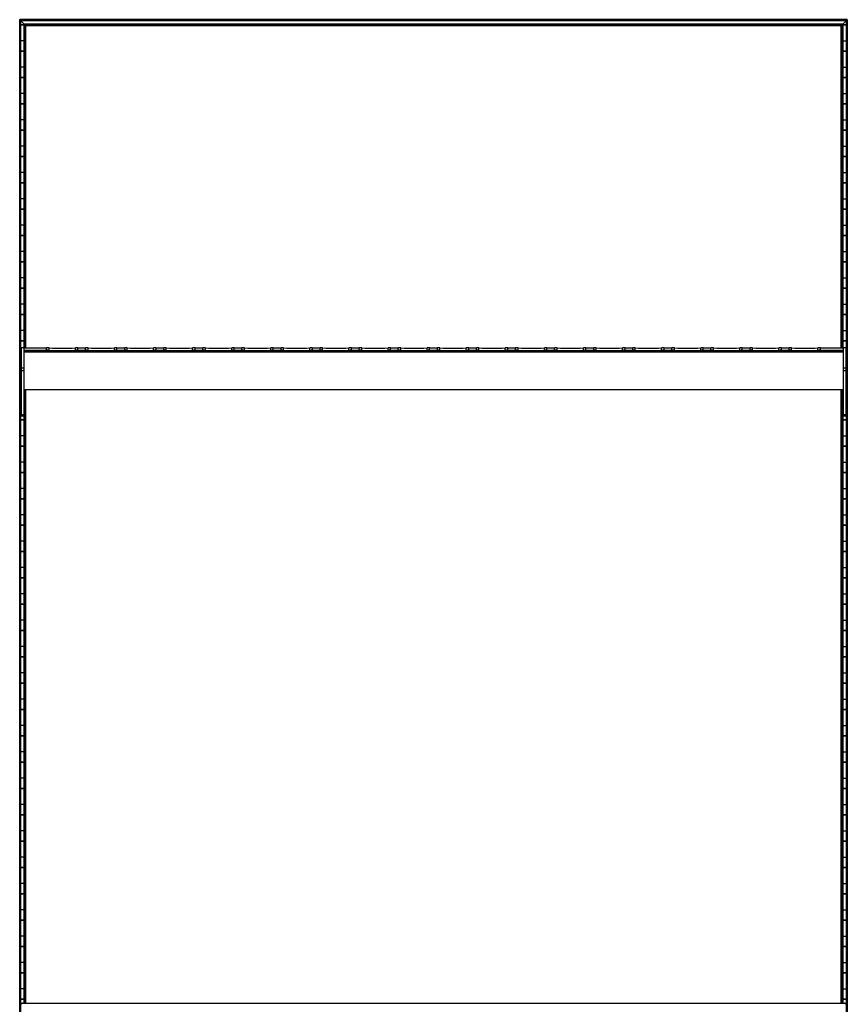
# Model space of a CAD drawing. Header units: millimetres. Extents: x -503 to 503, y -1200 to 1200.
# Tile 2 of 2: x -503 to 503, y 4 to 1200. Entities that reach past the tile are written whole.
import ezdxf

# ---------------------------------------------------------------- set-up
doc = ezdxf.new("R2010")
doc.units = ezdxf.units.MM

msp = doc.modelspace()

# ---------------------------------------------------------------- linework, layer by layer
at = {"color": 7, "linetype": 'Continuous', "lineweight": 25}
for p, q in [((-502.9, 1200.3), (-502.9, -1200)), ((502.9, 1200.3), (-502.9, 1200.3)), ((-502.5, 1199.9), (-501.7, 1199.1)), ((502.5, 1199.9), (-502.5, 1199.9)), ((-502.5, -1199.4), (-502.5, 1199.9)), ((501.7, 1199.1), (-501.7, 1199.1)), ((-501.7, 1199.1), (-501.7, -1198.6)), ((501.4, 1198.8), (-501.4, 1198.8)), ((-501.4, -1198.2), (-501.4, 1198.8)), ((-497.6, 1195), (-501.4, 1198.7)), ((501.4, 1198.7), (-501.4, 1198.7)), ((497.6, 1195), (501.4, 1198.7)), ((501.4, 1198.8), (501.4, -1198.2)), ((502.5, 1199.9), (501.7, 1199.1)), ((501.7, -1198.6), (501.7, 1199.1)), ((502.5, 1199.9), (502.5, -1199.4)), ((502.9, -1200), (502.9, 1200.3)), ((-501.4, 1194), (-497.6, 1194)), ((-497.6, 1194), (-501.4, 1194)), ((497.6, 1195), (-497.6, 1195)), ((-497.6, 1195), (-497.6, 801.5)), ((-497.3, 1194.7), (-496.5, 1193.9)), ((497.3, 1194.7), (-497.3, 1194.7)), ((-497.3, 801.5), (-497.3, 1194.7)), ((496.5, 1193.9), (-496.5, 1193.9)), ((-496.5, 1193.9), (-496.5, 801.5)), ((-495.4, 1192.8), (-496.1, 1193.5)), ((496.1, 1193.5), (-496.1, 1193.5)), ((496.1, 1193.5), (-496.1, 1193.5)), ((-496.1, 801.5), (-496.1, 1193.5)), ((495.4, 1192.8), (-495.4, 1192.8)), ((-495.4, 801.5), (-495.4, 1192.8)), ((495.4, 1192.8), (496.1, 1193.5)), ((495.4, 801.5), (495.4, 1192.8)), ((496.1, 1193.5), (496.1, 801.5)), ((497.3, 1194.7), (496.5, 1193.9)), ((496.5, 801.5), (496.5, 1193.9)), ((497.3, 1194.7), (497.3, 801.5)), ((497.6, 801.5), (497.6, 1195)), ((501.4, 1194), (497.6, 1194)), ((497.6, 1194), (501.4, 1194)), ((-497.6, 1174.4), (-501.4, 1174.4)), ((497.6, 1174.4), (501.4, 1174.4)), ((-501.4, 1162), (-497.6, 1162)), ((-497.6, 1162), (-501.4, 1162)), ((501.4, 1162), (497.6, 1162)), ((497.6, 1162), (501.4, 1162)), ((-497.6, 1142.4), (-501.4, 1142.4)), ((497.6, 1142.4), (501.4, 1142.4)), ((-501.4, 1130), (-497.6, 1130)), ((-497.6, 1130), (-501.4, 1130)), ((501.4, 1130), (497.6, 1130)), ((497.6, 1130), (501.4, 1130)), ((-497.6, 1110.4), (-501.4, 1110.4)), ((497.6, 1110.4), (501.4, 1110.4)), ((-501.4, 1098), (-497.6, 1098)), ((-497.6, 1098), (-501.4, 1098)), ((501.4, 1098), (497.6, 1098)), ((497.6, 1098), (501.4, 1098)), ((-497.6, 1078.4), (-501.4, 1078.4)), ((497.6, 1078.4), (501.4, 1078.4)), ((-501.4, 1066), (-497.6, 1066)), ((-497.6, 1066), (-501.4, 1066)), ((501.4, 1066), (497.6, 1066)), ((497.6, 1066), (501.4, 1066)), ((-497.6, 1046.4), (-501.4, 1046.4)), ((497.6, 1046.4), (501.4, 1046.4)), ((-501.4, 1034), (-497.6, 1034)), ((-497.6, 1034), (-501.4, 1034)), ((501.4, 1034), (497.6, 1034)), ((497.6, 1034), (501.4, 1034)), ((-497.6, 1014.4), (-501.4, 1014.4)), ((497.6, 1014.4), (501.4, 1014.4)), ((-501.4, 1002), (-497.6, 1002)), ((-497.6, 1002), (-501.4, 1002)), ((501.4, 1002), (497.6, 1002)), ((497.6, 1002), (501.4, 1002)), ((-497.6, 982.4), (-501.4, 982.4)), ((497.6, 982.4), (501.4, 982.4)), ((-501.4, 970), (-497.6, 970)), ((-497.6, 970), (-501.4, 970)), ((501.4, 970), (497.6, 970)), ((497.6, 970), (501.4, 970)), ((-497.6, 950.4), (-501.4, 950.4)), ((497.6, 950.4), (501.4, 950.4)), ((-501.4, 938), (-497.6, 938)), ((-497.6, 938), (-501.4, 938)), ((501.4, 938), (497.6, 938)), ((497.6, 938), (501.4, 938)), ((-497.6, 918.4), (-501.4, 918.4)), ((497.6, 918.4), (501.4, 918.4)), ((-501.4, 906), (-497.6, 906)), ((-497.6, 906), (-501.4, 906)), ((501.4, 906), (497.6, 906)), ((497.6, 906), (501.4, 906)), ((-497.6, 886.4), (-501.4, 886.4)), ((497.6, 886.4), (501.4, 886.4)), ((-501.4, 874), (-497.6, 874)), ((-497.6, 874), (-501.4, 874)), ((501.4, 874), (497.6, 874)), ((497.6, 874), (501.4, 874)), ((-497.6, 854.4), (-501.4, 854.4)), ((497.6, 854.4), (501.4, 854.4)), ((-501.4, 842), (-497.6, 842)), ((-497.6, 842), (-501.4, 842)), ((501.4, 842), (497.6, 842)), ((497.6, 842), (501.4, 842)), ((-497.6, 822.4), (-501.4, 822.4)), ((497.6, 822.4), (501.4, 822.4)), ((-501.4, 810), (-497.6, 810)), ((-497.6, 810), (-501.4, 810)), ((501.4, 810), (497.6, 810)), ((497.6, 810), (501.4, 810)), ((-501, 790.4), (-501.4, 790.4)), ((-501, 801.5), (-501, 719)), ((-498, 801.5), (-501, 801.5)), ((-498, 801.5), (-498, 719)), ((-498, 801.5), (-470.2, 801.5)), ((-498, 798.5), (-470.2, 798.5)), ((498, 797.8), (-498, 797.8)), ((-498, 796.8), (498, 796.8)), ((-470.2, 798.5), (-470.2, 801.5)), ((-467.2, 798.3), (-467.2, 801.5)), ((-435.2, 798.3), (-435.2, 801.5)), ((-432.2, 798.5), (-432.2, 801.5)), ((-432.2, 801.5), (-422.8, 801.5)), ((-432.2, 798.5), (-422.8, 798.5)), ((-422.8, 798.5), (-422.8, 801.5)), ((-419.8, 798.3), (-419.8, 801.5)), ((-387.8, 798.3), (-387.8, 801.5)), ((-384.8, 798.5), (-384.8, 801.5)), ((-384.8, 801.5), (-375.2, 801.5)), ((-384.8, 798.5), (-375.2, 798.5)), ((-375.2, 798.5), (-375.2, 801.5)), ((-372.2, 798.3), (-372.2, 801.5)), ((-340.2, 798.3), (-340.2, 801.5)), ((-337.2, 798.5), (-337.2, 801.5)), ((-337.2, 801.5), (-327.8, 801.5)), ((-337.2, 798.5), (-327.8, 798.5)), ((-327.8, 798.5), (-327.8, 801.5)), ((-324.8, 798.3), (-324.8, 801.5)), ((-292.8, 798.3), (-292.8, 801.5)), ((-289.8, 798.5), (-289.8, 801.5)), ((-289.8, 801.5), (-280.2, 801.5)), ((-289.8, 798.5), (-280.2, 798.5)), ((-280.2, 798.5), (-280.2, 801.5)), ((-277.2, 798.3), (-277.2, 801.5)), ((-245.2, 798.3), (-245.2, 801.5)), ((-242.2, 798.5), (-242.2, 801.5)), ((-242.2, 801.5), (-232.8, 801.5)), ((-242.2, 798.5), (-232.8, 798.5)), ((-232.8, 798.5), (-232.8, 801.5)), ((-229.8, 798.3), (-229.8, 801.5)), ((-197.8, 798.3), (-197.8, 801.5)), ((-194.8, 798.5), (-194.8, 801.5)), ((-194.8, 801.5), (-185.2, 801.5)), ((-194.8, 798.5), (-185.2, 798.5)), ((-185.2, 798.5), (-185.2, 801.5)), ((-182.2, 798.3), (-182.2, 801.5)), ((-150.2, 798.3), (-150.2, 801.5)), ((-147.2, 798.5), (-147.2, 801.5)), ((-147.2, 801.5), (-137.8, 801.5)), ((-147.2, 798.5), (-137.8, 798.5)), ((-137.8, 798.5), (-137.8, 801.5)), ((-134.8, 798.3), (-134.8, 801.5)), ((-102.8, 798.3), (-102.8, 801.5)), ((-99.8, 798.5), (-99.8, 801.5)), ((-99.8, 801.5), (-90.2, 801.5)), ((-99.8, 798.5), (-90.2, 798.5)), ((-90.2, 798.5), (-90.2, 801.5)), ((-87.2, 798.3), (-87.2, 801.5)), ((-55.2, 798.3), (-55.2, 801.5)), ((-52.2, 798.5), (-52.2, 801.5)), ((-52.2, 801.5), (-42.8, 801.5)), ((-52.2, 798.5), (-42.8, 798.5)), ((-42.8, 798.5), (-42.8, 801.5)), ((-39.8, 798.3), (-39.8, 801.5)), ((-7.8, 798.3), (-7.8, 801.5)), ((-4.8, 798.5), (-4.8, 801.5)), ((-4.8, 801.5), (4.8, 801.5)), ((-4.8, 798.5), (4.8, 798.5)), ((4.8, 798.5), (4.8, 801.5)), ((7.8, 798.3), (7.8, 801.5)), ((39.8, 798.3), (39.8, 801.5)), ((42.8, 798.5), (42.8, 801.5)), ((42.8, 801.5), (52.2, 801.5)), ((42.8, 798.5), (52.2, 798.5)), ((52.2, 798.5), (52.2, 801.5)), ((55.2, 798.3), (55.2, 801.5)), ((87.2, 798.3), (87.2, 801.5)), ((90.2, 798.5), (90.2, 801.5)), ((90.2, 801.5), (99.8, 801.5)), ((90.2, 798.5), (99.8, 798.5)), ((99.8, 798.5), (99.8, 801.5)), ((102.8, 798.3), (102.8, 801.5)), ((134.8, 798.3), (134.8, 801.5)), ((137.8, 798.5), (137.8, 801.5)), ((137.8, 801.5), (147.2, 801.5)), ((137.8, 798.5), (147.2, 798.5)), ((147.2, 798.5), (147.2, 801.5)), ((150.2, 798.3), (150.2, 801.5)), ((182.2, 798.3), (182.2, 801.5)), ((185.2, 798.5), (185.2, 801.5)), ((185.2, 801.5), (194.8, 801.5)), ((185.2, 798.5), (194.8, 798.5)), ((194.8, 798.5), (194.8, 801.5)), ((197.8, 798.3), (197.8, 801.5)), ((229.8, 798.3), (229.8, 801.5)), ((232.8, 798.5), (232.8, 801.5)), ((232.8, 801.5), (242.2, 801.5)), ((232.8, 798.5), (242.2, 798.5)), ((242.2, 798.5), (242.2, 801.5)), ((245.2, 798.3), (245.2, 801.5)), ((277.2, 798.3), (277.2, 801.5)), ((280.2, 798.5), (280.2, 801.5)), ((280.2, 801.5), (289.8, 801.5)), ((280.2, 798.5), (289.8, 798.5)), ((289.8, 798.5), (289.8, 801.5)), ((292.8, 798.3), (292.8, 801.5)), ((324.8, 798.3), (324.8, 801.5)), ((327.8, 798.5), (327.8, 801.5)), ((327.8, 801.5), (337.2, 801.5)), ((327.8, 798.5), (337.2, 798.5)), ((337.2, 798.5), (337.2, 801.5)), ((340.2, 798.3), (340.2, 801.5)), ((372.2, 798.3), (372.2, 801.5)), ((375.2, 798.5), (375.2, 801.5)), ((375.2, 801.5), (384.8, 801.5)), ((375.2, 798.5), (384.8, 798.5)), ((384.8, 798.5), (384.8, 801.5)), ((387.8, 798.3), (387.8, 801.5)), ((419.8, 798.3), (419.8, 801.5)), ((422.8, 798.5), (422.8, 801.5)), ((422.8, 801.5), (432.2, 801.5)), ((422.8, 798.5), (432.2, 798.5)), ((432.2, 798.5), (432.2, 801.5)), ((435.2, 798.3), (435.2, 801.5)), ((467.2, 798.3), (467.2, 801.5)), ((470.2, 798.5), (470.2, 801.5)), ((470.2, 801.5), (498, 801.5)), ((470.2, 798.5), (498, 798.5)), ((501, 801.5), (498, 801.5)), ((498, 801.5), (498, 719)), ((501, 801.5), (501, 719)), ((501, 790.4), (501.4, 790.4)), ((-501.4, 778), (-501, 778)), ((-501, 778), (-501.4, 778)), ((501.4, 778), (501, 778)), ((501, 778), (501.4, 778)), ((-501, 777.2), (-498, 777.2)), ((-498, 773.7), (-501, 773.7)), ((498, 777.2), (501, 777.2)), ((501, 773.7), (498, 773.7)), ((-501, 758.4), (-501.4, 758.4)), ((501, 758.4), (501.4, 758.4)), ((-501.4, 746), (-501, 746)), ((-501, 746), (-501.4, 746)), ((-498, 750.8), (498, 750.8)), ((-498, 750.7), (498, 750.7)), ((-498, 746), (-497.6, 746)), ((-497.6, 746), (-498, 746)), ((-497.6, 750.7), (-497.6, 5.2)), ((-497.3, 5.2), (-497.3, 750.7)), ((-496.5, 750.7), (-496.5, 5.2)), ((-496.1, 5.2), (-496.1, 750.7)), ((-495.4, 5.2), (-495.4, 750.7)), ((495.4, 5.2), (495.4, 750.7)), ((496.1, 750.7), (496.1, 5.2)), ((496.5, 5.2), (496.5, 750.7)), ((497.3, 750.7), (497.3, 5.2)), ((497.6, 5.2), (497.6, 750.7)), ((498, 746), (497.6, 746)), ((497.6, 746), (498, 746)), ((501.4, 746), (501, 746)), ((501, 746), (501.4, 746)), ((-501, 726.4), (-501.4, 726.4)), ((-501, 720.5), (-498, 720.5)), ((-498, 719.1), (-501, 719.1)), ((-501, 719), (-498, 719)), ((-497.6, 726.4), (-498, 726.4)), ((497.6, 726.4), (498, 726.4)), ((498, 720.5), (501, 720.5)), ((501, 719.1), (498, 719.1)), ((498, 719), (501, 719)), ((501, 726.4), (501.4, 726.4)), ((-501.4, 714), (-497.6, 714)), ((-497.6, 714), (-501.4, 714)), ((501.4, 714), (497.6, 714)), ((497.6, 714), (501.4, 714)), ((-497.6, 694.4), (-501.4, 694.4)), ((497.6, 694.4), (501.4, 694.4)), ((-501.4, 682), (-497.6, 682)), ((-497.6, 682), (-501.4, 682)), ((501.4, 682), (497.6, 682)), ((497.6, 682), (501.4, 682)), ((-497.6, 662.4), (-501.4, 662.4)), ((497.6, 662.4), (501.4, 662.4)), ((-501.4, 650), (-497.6, 650)), ((-497.6, 650), (-501.4, 650)), ((501.4, 650), (497.6, 650)), ((497.6, 650), (501.4, 650)), ((-497.6, 630.4), (-501.4, 630.4)), ((497.6, 630.4), (501.4, 630.4)), ((-501.4, 618), (-497.6, 618)), ((-497.6, 618), (-501.4, 618)), ((501.4, 618), (497.6, 618)), ((497.6, 618), (501.4, 618)), ((-497.6, 598.4), (-501.4, 598.4)), ((497.6, 598.4), (501.4, 598.4)), ((-501.4, 586), (-497.6, 586)), ((-497.6, 586), (-501.4, 586)), ((501.4, 586), (497.6, 586)), ((497.6, 586), (501.4, 586)), ((-497.6, 566.4), (-501.4, 566.4)), ((497.6, 566.4), (501.4, 566.4)), ((-501.4, 554), (-497.6, 554)), ((-497.6, 554), (-501.4, 554)), ((501.4, 554), (497.6, 554)), ((497.6, 554), (501.4, 554)), ((-497.6, 534.4), (-501.4, 534.4)), ((497.6, 534.4), (501.4, 534.4)), ((-501.4, 522), (-497.6, 522)), ((-497.6, 522), (-501.4, 522)), ((501.4, 522), (497.6, 522)), ((497.6, 522), (501.4, 522)), ((-497.6, 502.4), (-501.4, 502.4)), ((497.6, 502.4), (501.4, 502.4)), ((-501.4, 490), (-497.6, 490)), ((-497.6, 490), (-501.4, 490)), ((501.4, 490), (497.6, 490)), ((497.6, 490), (501.4, 490)), ((-497.6, 470.4), (-501.4, 470.4)), ((497.6, 470.4), (501.4, 470.4)), ((-501.4, 458), (-497.6, 458)), ((-497.6, 458), (-501.4, 458)), ((501.4, 458), (497.6, 458)), ((497.6, 458), (501.4, 458)), ((-497.6, 438.4), (-501.4, 438.4)), ((497.6, 438.4), (501.4, 438.4)), ((-501.4, 426), (-497.6, 426)), ((-497.6, 426), (-501.4, 426)), ((501.4, 426), (497.6, 426)), ((497.6, 426), (501.4, 426)), ((-497.6, 406.4), (-501.4, 406.4)), ((497.6, 406.4), (501.4, 406.4)), ((-501.4, 394), (-497.6, 394)), ((-497.6, 394), (-501.4, 394)), ((501.4, 394), (497.6, 394)), ((497.6, 394), (501.4, 394)), ((-497.6, 374.4), (-501.4, 374.4)), ((497.6, 374.4), (501.4, 374.4)), ((-501.4, 362), (-497.6, 362)), ((-497.6, 362), (-501.4, 362)), ((501.4, 362), (497.6, 362)), ((497.6, 362), (501.4, 362)), ((-497.6, 342.4), (-501.4, 342.4)), ((497.6, 342.4), (501.4, 342.4)), ((-501.4, 330), (-497.6, 330)), ((-497.6, 330), (-501.4, 330)), ((501.4, 330), (497.6, 330)), ((497.6, 330), (501.4, 330)), ((-497.6, 310.4), (-501.4, 310.4)), ((497.6, 310.4), (501.4, 310.4)), ((-501.4, 298), (-497.6, 298)), ((-497.6, 298), (-501.4, 298)), ((501.4, 298), (497.6, 298)), ((497.6, 298), (501.4, 298)), ((-497.6, 278.4), (-501.4, 278.4)), ((497.6, 278.4), (501.4, 278.4)), ((-501.4, 266), (-497.6, 266)), ((-497.6, 266), (-501.4, 266)), ((501.4, 266), (497.6, 266)), ((497.6, 266), (501.4, 266)), ((-497.6, 246.4), (-501.4, 246.4)), ((497.6, 246.4), (501.4, 246.4)), ((-501.4, 234), (-497.6, 234)), ((-497.6, 234), (-501.4, 234)), ((501.4, 234), (497.6, 234)), ((497.6, 234), (501.4, 234)), ((-497.6, 214.4), (-501.4, 214.4)), ((497.6, 214.4), (501.4, 214.4)), ((-501.4, 202), (-497.6, 202)), ((-497.6, 202), (-501.4, 202)), ((501.4, 202), (497.6, 202)), ((497.6, 202), (501.4, 202)), ((-497.6, 182.4), (-501.4, 182.4)), ((497.6, 182.4), (501.4, 182.4)), ((-501.4, 170), (-497.6, 170)), ((-497.6, 170), (-501.4, 170)), ((501.4, 170), (497.6, 170)), ((497.6, 170), (501.4, 170)), ((-497.6, 150.4), (-501.4, 150.4)), ((497.6, 150.4), (501.4, 150.4)), ((-501.4, 138), (-497.6, 138)), ((-497.6, 138), (-501.4, 138)), ((501.4, 138), (497.6, 138)), ((497.6, 138), (501.4, 138)), ((-497.6, 118.4), (-501.4, 118.4)), ((497.6, 118.4), (501.4, 118.4)), ((-501.4, 106), (-497.6, 106)), ((-497.6, 106), (-501.4, 106)), ((501.4, 106), (497.6, 106)), ((497.6, 106), (501.4, 106)), ((-497.6, 86.4), (-501.4, 86.4)), ((497.6, 86.4), (501.4, 86.4)), ((-501.4, 74), (-497.6, 74)), ((-497.6, 74), (-501.4, 74)), ((501.4, 74), (497.6, 74)), ((497.6, 74), (501.4, 74)), ((-497.6, 54.4), (-501.4, 54.4)), ((497.6, 54.4), (501.4, 54.4)), ((-501.4, 42), (-497.6, 42)), ((-497.6, 42), (-501.4, 42)), ((501.4, 42), (497.6, 42)), ((497.6, 42), (501.4, 42)), ((-497.6, 22.4), (-501.4, 22.4)), ((497.6, 22.4), (501.4, 22.4)), ((-501.4, 10), (-497.6, 10)), ((-497.6, 10), (-501.4, 10)), ((-499.5, 5.2), (499.5, 5.2)), ((501.4, 10), (497.6, 10)), ((497.6, 10), (501.4, 10))]:
    msp.add_line(p, q, dxfattribs=at)
at = {"color": 7, "linetype": 'Continuous', "lineweight": 25, "flags": 128}
for points in [[(-488, 797.9), (-488.8, 797.9), (-489.4, 797.9), (-489.8, 797.9), (-490, 797.9), (-489.8, 798), (-489.4, 798), (-488.8, 798), (-488, 798), (-487.2, 798), (-486.6, 798), (-486.2, 798), (-486, 797.9), (-486.2, 797.9), (-486.6, 797.9), (-487.2, 797.9), (-488, 797.9)], [(488, 797.9), (487.2, 797.9), (486.6, 797.9), (486.2, 797.9), (486, 797.9), (486.2, 798), (486.6, 798), (487.2, 798), (488, 798), (488.8, 798), (489.4, 798), (489.8, 798), (490, 797.9), (489.8, 797.9), (489.4, 797.9), (488.8, 797.9), (488, 797.9)]]:
    msp.add_lwpolyline(points, dxfattribs=at)
at = {"color": 7, "linetype": 'Continuous', "lineweight": 25}
for centre, radius, start, end in [((-469.5, 745.2), 53.3, 87.5803, 90.8062), ((-469.5, 748.2), 53.3, 87.5803, 90.8062), ((-451.2, 1247.7), 446.6, 267.947, 272.053), ((-451.2, 1244.7), 446.6, 267.947, 272.053), ((-433, 745.2), 53.3, 89.1938, 92.4197), ((-433, 748.2), 53.3, 89.1938, 92.4197), ((-422, 745.2), 53.3, 87.5803, 90.8062), ((-422, 748.2), 53.3, 87.5803, 90.8062), ((-403.7, 1247.7), 446.6, 267.947, 272.053), ((-403.7, 1244.7), 446.6, 267.947, 272.053), ((-385.5, 748.2), 53.3, 89.1938, 92.4197), ((-385.5, 745.2), 53.3, 89.1938, 92.4197), ((-374.5, 748.2), 53.3, 87.5803, 90.8062), ((-374.5, 745.2), 53.3, 87.5803, 90.8062), ((-356.2, 1247.7), 446.6, 267.947, 272.053), ((-356.2, 1244.7), 446.6, 267.947, 272.053), ((-338, 748.2), 53.3, 89.1938, 92.4197), ((-338, 745.2), 53.3, 89.1938, 92.4197), ((-327, 748.2), 53.3, 87.5803, 90.8062), ((-327, 745.2), 53.3, 87.5803, 90.8062), ((-308.7, 1247.7), 446.6, 267.947, 272.053), ((-308.7, 1244.7), 446.6, 267.947, 272.053), ((-290.5, 748.2), 53.3, 89.1938, 92.4197), ((-290.5, 745.2), 53.3, 89.1938, 92.4197), ((-279.5, 748.2), 53.3, 87.5803, 90.8062), ((-279.5, 745.2), 53.3, 87.5803, 90.8062), ((-261.2, 1247.7), 446.6, 267.947, 272.053), ((-261.2, 1244.7), 446.6, 267.947, 272.053), ((-243, 748.2), 53.3, 89.1938, 92.4197), ((-243, 745.2), 53.3, 89.1938, 92.4197), ((-232, 748.2), 53.3, 87.5803, 90.8062), ((-232, 745.2), 53.3, 87.5803, 90.8062), ((-213.7, 1247.7), 446.6, 267.947, 272.053), ((-213.7, 1244.7), 446.6, 267.947, 272.053), ((-195.5, 748.2), 53.3, 89.1938, 92.4197), ((-195.5, 745.2), 53.3, 89.1938, 92.4197), ((-184.5, 748.2), 53.3, 87.5803, 90.8062), ((-184.5, 745.2), 53.3, 87.5803, 90.8062), ((-166.2, 1247.7), 446.6, 267.947, 272.053), ((-166.2, 1244.7), 446.6, 267.947, 272.053), ((-148, 748.2), 53.3, 89.1938, 92.4197), ((-148, 745.2), 53.3, 89.1938, 92.4197), ((-137, 745.2), 53.3, 87.5803, 90.8062), ((-137, 748.2), 53.3, 87.5803, 90.8062), ((-118.7, 1247.7), 446.6, 267.947, 272.053), ((-118.7, 1244.7), 446.6, 267.947, 272.053), ((-100.5, 748.2), 53.3, 89.1938, 92.4197), ((-100.5, 745.2), 53.3, 89.1938, 92.4197), ((-89.5, 745.2), 53.3, 87.5803, 90.8062), ((-89.5, 748.2), 53.3, 87.5803, 90.8062), ((-71.2, 1247.7), 446.6, 267.947, 272.053), ((-71.2, 1244.7), 446.6, 267.947, 272.053), ((-53, 748.2), 53.3, 89.1938, 92.4197), ((-53, 745.2), 53.3, 89.1938, 92.4197), ((-42, 745.2), 53.3, 87.5803, 90.8062), ((-42, 748.2), 53.3, 87.5803, 90.8062), ((-23.7, 1247.7), 446.6, 267.947, 272.053), ((-23.7, 1244.7), 446.6, 267.947, 272.053), ((-5.5, 748.2), 53.3, 89.1938, 92.4197), ((-5.5, 745.2), 53.3, 89.1938, 92.4197), ((5.5, 748.2), 53.3, 87.5803, 90.8062), ((5.5, 745.2), 53.3, 87.5803, 90.8062), ((23.8, 1247.7), 446.6, 267.947, 272.053), ((23.8, 1244.7), 446.6, 267.947, 272.053), ((42, 748.2), 53.3, 89.1938, 92.4197), ((42, 745.2), 53.3, 89.1938, 92.4197), ((53, 745.2), 53.3, 87.5803, 90.8062), ((53, 748.2), 53.3, 87.5803, 90.8062), ((71.3, 1247.7), 446.6, 267.947, 272.053), ((71.3, 1244.7), 446.6, 267.947, 272.053), ((89.5, 748.2), 53.3, 89.1938, 92.4197), ((89.5, 745.2), 53.3, 89.1938, 92.4197), ((100.5, 748.2), 53.3, 87.5803, 90.8062), ((100.5, 745.2), 53.3, 87.5803, 90.8062), ((118.8, 1247.7), 446.6, 267.947, 272.053), ((118.8, 1244.7), 446.6, 267.947, 272.053), ((137, 748.2), 53.3, 89.1938, 92.4197), ((137, 745.2), 53.3, 89.1938, 92.4197), ((148, 748.2), 53.3, 87.5803, 90.8062), ((148, 745.2), 53.3, 87.5803, 90.8062), ((166.3, 1247.7), 446.6, 267.947, 272.053), ((166.3, 1244.7), 446.6, 267.947, 272.053), ((184.5, 748.2), 53.3, 89.1938, 92.4197), ((184.5, 745.2), 53.3, 89.1938, 92.4197), ((195.5, 745.2), 53.3, 87.5803, 90.8062), ((195.5, 748.2), 53.3, 87.5803, 90.8062), ((213.8, 1247.7), 446.6, 267.947, 272.053), ((213.8, 1244.7), 446.6, 267.947, 272.053), ((232, 748.2), 53.3, 89.1938, 92.4197), ((232, 745.2), 53.3, 89.1938, 92.4197), ((243, 745.2), 53.3, 87.5803, 90.8062), ((243, 748.2), 53.3, 87.5803, 90.8062), ((261.3, 1247.7), 446.6, 267.947, 272.053), ((261.3, 1244.7), 446.6, 267.947, 272.053), ((279.5, 748.2), 53.3, 89.1938, 92.4197), ((279.5, 745.2), 53.3, 89.1938, 92.4197), ((290.5, 748.2), 53.3, 87.5803, 90.8062), ((290.5, 745.2), 53.3, 87.5803, 90.8062), ((308.8, 1247.7), 446.6, 267.947, 272.053), ((308.8, 1244.7), 446.6, 267.947, 272.053), ((327, 748.2), 53.3, 89.1938, 92.4197), ((327, 745.2), 53.3, 89.1938, 92.4197), ((338, 745.2), 53.3, 87.5803, 90.8062), ((338, 748.2), 53.3, 87.5803, 90.8062), ((356.3, 1247.7), 446.6, 267.947, 272.053), ((356.3, 1244.7), 446.6, 267.947, 272.053), ((374.5, 748.2), 53.3, 89.1938, 92.4197), ((374.5, 745.2), 53.3, 89.1938, 92.4197), ((385.5, 745.2), 53.3, 87.5803, 90.8062), ((385.5, 748.2), 53.3, 87.5803, 90.8062), ((403.8, 1247.7), 446.6, 267.947, 272.053), ((403.8, 1244.7), 446.6, 267.947, 272.053), ((422, 748.2), 53.3, 89.1938, 92.4197), ((422, 745.2), 53.3, 89.1938, 92.4197), ((433, 745.2), 53.3, 87.5803, 90.8062), ((433, 748.2), 53.3, 87.5803, 90.8062), ((451.3, 1247.7), 446.6, 267.947, 272.053), ((451.3, 1244.7), 446.6, 267.947, 272.053), ((469.5, 748.2), 53.3, 89.1938, 92.4197), ((469.5, 745.2), 53.3, 89.1938, 92.4197), ((-499.5, 3.8), 1.48, 89.047, 180.1347), ((499.5, 3.8), 1.48, 359.8653, 90.953), ((499.5, 3.8), 1.48, 359.8731, 90.9452)]:
    msp.add_arc(centre, radius, start, end, dxfattribs=at)
for points in [[(-502.5, 1199.9), (-502.6, 1200), (-502.6, 1200), (-502.7, 1200.1), (-502.7, 1200.1), (-502.8, 1200.2), (-502.8, 1200.2), (-502.9, 1200.3), (-502.9, 1200.3), (-502.9, 1200.3)], [(-502.5, 1199.9), (-502.6, 1200), (-502.6, 1200), (-502.7, 1200.1), (-502.7, 1200.1), (-502.8, 1200.2), (-502.8, 1200.2), (-502.9, 1200.3), (-502.9, 1200.3), (-502.9, 1200.3)], [(-501.4, 1198.8), (-501.4, 1198.8), (-501.4, 1198.8), (-501.4, 1198.8), (-501.4, 1198.8), (-501.5, 1198.9), (-501.5, 1198.9), (-501.6, 1199), (-501.7, 1199.1), (-501.7, 1199.1)], [(-501.4, 1198.8), (-501.4, 1198.8), (-501.4, 1198.8), (-501.4, 1198.8), (-501.4, 1198.8), (-501.5, 1198.9), (-501.5, 1198.9), (-501.6, 1199), (-501.7, 1199.1), (-501.7, 1199.1)], [(501.4, 1198.8), (501.4, 1198.8), (501.4, 1198.8), (501.4, 1198.8), (501.4, 1198.8), (501.5, 1198.9), (501.5, 1198.9), (501.6, 1199), (501.7, 1199.1), (501.7, 1199.1)], [(501.4, 1198.8), (501.4, 1198.8), (501.4, 1198.8), (501.4, 1198.8), (501.4, 1198.8), (501.5, 1198.9), (501.5, 1198.9), (501.6, 1199), (501.7, 1199.1), (501.7, 1199.1)], [(502.5, 1199.9), (502.6, 1200), (502.6, 1200), (502.7, 1200.1), (502.7, 1200.1), (502.8, 1200.2), (502.8, 1200.2), (502.9, 1200.3), (502.9, 1200.3), (502.9, 1200.3)], [(502.5, 1199.9), (502.6, 1200), (502.6, 1200), (502.7, 1200.1), (502.7, 1200.1), (502.8, 1200.2), (502.8, 1200.2), (502.9, 1200.3), (502.9, 1200.3), (502.9, 1200.3)], [(-497.3, 1194.7), (-497.3, 1194.7), (-497.4, 1194.8), (-497.4, 1194.8), (-497.5, 1194.9), (-497.6, 1194.9), (-497.6, 1195), (-497.6, 1195), (-497.6, 1195), (-497.6, 1195)], [(-497.3, 1194.7), (-497.3, 1194.7), (-497.4, 1194.8), (-497.4, 1194.8), (-497.5, 1194.9), (-497.6, 1194.9), (-497.6, 1195), (-497.6, 1195), (-497.6, 1195), (-497.6, 1195)], [(-496.1, 1193.5), (-496.1, 1193.5), (-496.1, 1193.5), (-496.2, 1193.6), (-496.2, 1193.6), (-496.3, 1193.7), (-496.3, 1193.7), (-496.4, 1193.8), (-496.4, 1193.8), (-496.5, 1193.9)], [(-496.1, 1193.5), (-496.1, 1193.5), (-496.1, 1193.5), (-496.2, 1193.6), (-496.2, 1193.6), (-496.3, 1193.7), (-496.3, 1193.7), (-496.4, 1193.8), (-496.4, 1193.8), (-496.5, 1193.9)], [(496.1, 1193.5), (496.1, 1193.5), (496.1, 1193.5), (496.2, 1193.6), (496.2, 1193.6), (496.3, 1193.7), (496.3, 1193.7), (496.4, 1193.8), (496.4, 1193.8), (496.5, 1193.9)], [(496.1, 1193.5), (496.1, 1193.5), (496.1, 1193.5), (496.2, 1193.6), (496.2, 1193.6), (496.3, 1193.7), (496.3, 1193.7), (496.4, 1193.8), (496.4, 1193.8), (496.5, 1193.9)], [(497.3, 1194.7), (497.3, 1194.7), (497.4, 1194.8), (497.4, 1194.8), (497.5, 1194.9), (497.6, 1194.9), (497.6, 1195), (497.6, 1195), (497.6, 1195), (497.6, 1195)], [(497.3, 1194.7), (497.3, 1194.7), (497.4, 1194.8), (497.4, 1194.8), (497.5, 1194.9), (497.6, 1194.9), (497.6, 1195), (497.6, 1195), (497.6, 1195), (497.6, 1195)]]:
    msp.add_open_spline(points, degree=3, knots=[0, 0, 0, 0, 0.25, 0.25, 0.5, 0.5, 0.75, 0.75, 1, 1, 1, 1], dxfattribs=at)

doc.saveas('drawing.dxf')
